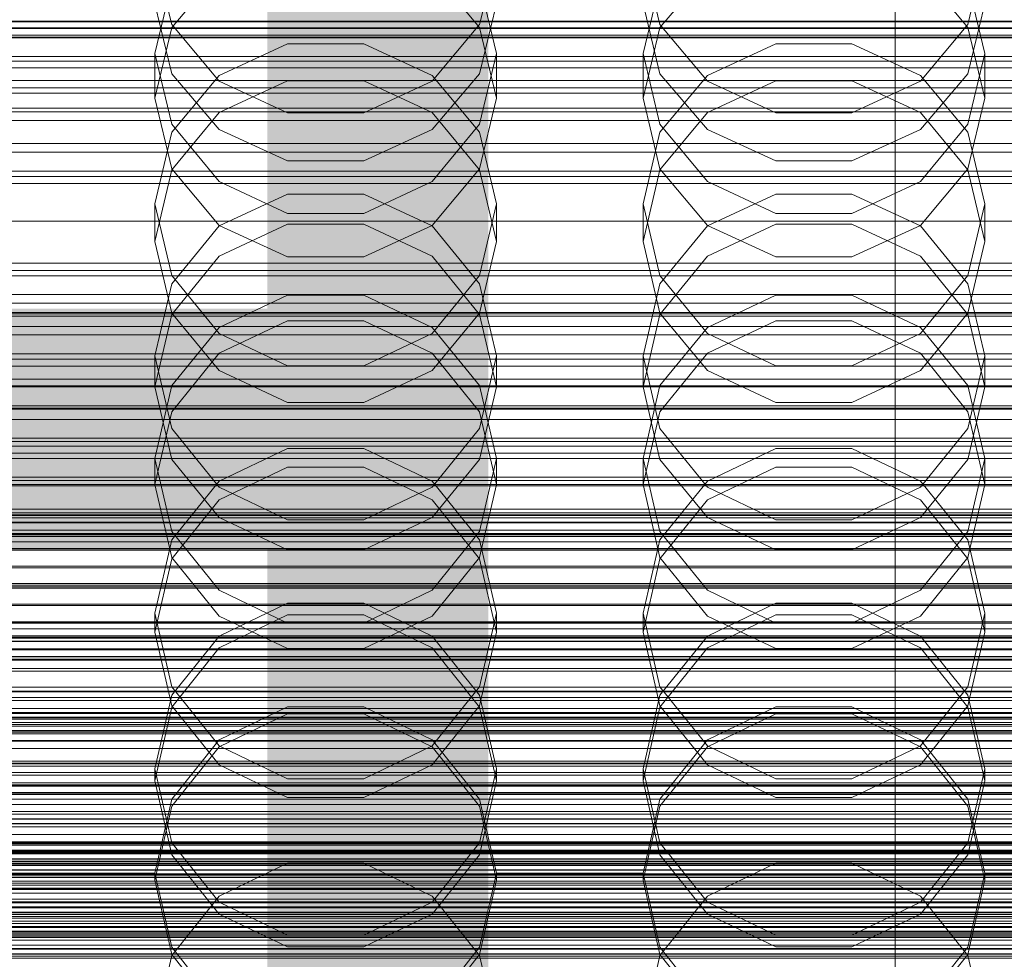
# Model space of a CAD drawing. Header units: millimetres. Extents: x -3490 to 61924, y -72580 to 6847.
# Tile 206 of 256: x -108 to 13, y -34266 to -34151. Entities that reach past the tile are written whole.
import ezdxf

# ---------------------------------------------------------------- set-up
doc = ezdxf.new("R2010")
doc.units = ezdxf.units.MM
for name, color, linetype, lineweight in [('COTAS_O', 1, 'Continuous', 0), ('COTAS_P', 1, 'Continuous', 0), ('frontal_briquetadora', 7, 'Continuous', 0), ('frontal_C01', 7, 'Continuous', 0), ('frontal_C02', 7, 'Continuous', 0), ('frontal_C03', 7, 'Continuous', 0), ('frontal_dosificador', 7, 'Continuous', 0), ('frontal_secador', 7, 'Continuous', 0)]:
    doc.layers.add(name, color=color, linetype=linetype, lineweight=lineweight)
doc.dimstyles.new('R19_100', dxfattribs={"dimtxt": 250, "dimasz": 150, "dimexe": 150, "dimexo": 80, "dimgap": 100, "dimtad": 1, "dimtih": 1, "dimtoh": 1, "dimdsep": 46, "dimcen": 0.09, "dimadec": 0, "dimazin": 0, "dimtfac": 1, "dimtdec": 4, "dimtofl": 0, "dimtmove": 0, "dimatfit": 3, "dimfxl": 1, "dimtolj": 1, "dimtzin": 0, "dimarcsym": 0})

# ---------------------------------------------------------------- blocks, each defined once
blk = doc.blocks.new('DIM_R29_52')
at = {"layer": 'COTAS_P'}
for p, q in [((-1750, -34600), (-1600, -34555)), ((2600, -34600), (2450, -34555)), ((-1750, -35500), (-1750, -34600)), ((-1750, -34600), (2600, -34600)), ((-1750, -34600), (-1600, -34645)), ((2600, -34600), (2450, -34645)), ((2600, -35500), (2600, -34600))]:
    blk.add_line(p, q, dxfattribs=at)
blk.add_text('4350 P', height=250, dxfattribs=at).set_placement((425, -34500))
blk = doc.blocks.new('DIM_R29_57')
at = {"layer": 'COTAS_O'}
for p, q in [((-1725, -33700), (-1575, -33655)), ((1725, -33700), (1575, -33655)), ((-1725, -34400), (-1725, -33700)), ((-1725, -33700), (1725, -33700)), ((-1725, -33700), (-1575, -33745)), ((1725, -33700), (1575, -33745)), ((1725, -34400), (1725, -33700))]:
    blk.add_line(p, q, dxfattribs=at)
blk.add_text('3450 O', height=250, dxfattribs=at).set_placement((0, -33600))
blk = doc.blocks.new('DIM_R29_58')
at = {"layer": 'COTAS_P'}
for p, q in [((-150, -32300), (550, -32300)), ((550, -32300), (505, -32450)), ((550, -34900), (550, -32300)), ((550, -32300), (595, -32450)), ((550, -34900), (505, -34750)), ((550, -34900), (595, -34750)), ((-150, -34900), (550, -34900))]:
    blk.add_line(p, q, dxfattribs=at)
blk.add_text('2600 P', height=250, rotation=90, dxfattribs=at).set_placement((450, -33600))
blk = doc.blocks.new('DIM_R29_60')
at = {"layer": 'COTAS_O'}
for p, q in [((-650, -33700), (50, -33700)), ((50, -33700), (5, -33850)), ((50, -34900), (50, -33700)), ((50, -33700), (95, -33850)), ((50, -34900), (5, -34750)), ((50, -34900), (95, -34750)), ((-650, -34900), (50, -34900))]:
    blk.add_line(p, q, dxfattribs=at)
blk.add_text('1200 O', height=250, rotation=90, dxfattribs=at).set_placement((-50, -34300))
blk = doc.blocks.new('DIM_R29_61')
at = {"layer": 'COTAS_O'}
for p, q in [((-650, -34200), (-500, -34155)), ((650, -34200), (500, -34155)), ((-650, -34900), (-650, -34200)), ((-650, -34200), (650, -34200)), ((-650, -34200), (-500, -34245)), ((650, -34200), (500, -34245)), ((650, -34900), (650, -34200))]:
    blk.add_line(p, q, dxfattribs=at)
blk.add_text('1300 O', height=250, dxfattribs=at).set_placement((0, -34100))

msp = doc.modelspace()

# ---------------------------------------------------------------- linework, layer by layer
at = {"layer": 'frontal_briquetadora'}
for p, q in [((-88.92, -34151.47), (-91, -34142.855)), ((-49, -34142.855), (-51.08, -34151.47)), ((-28.92, -34151.47), (-31, -34142.855)), ((11, -34142.855), (8.92, -34151.47)), ((-88.92, -34151.841), (-83.093, -34144.884)), ((-56.907, -34144.884), (-51.08, -34151.841)), ((-28.92, -34151.841), (-23.093, -34144.884)), ((3.093, -34144.884), (8.92, -34151.841)), ((-88.92, -34146.366), (-91, -34155.01)), ((-49, -34155.01), (-51.08, -34146.366)), ((-28.92, -34146.366), (-31, -34155.01)), ((11, -34155.01), (8.92, -34146.366)), ((-91, -34148.919), (-88.92, -34157.498)), ((-51.08, -34157.498), (-49, -34148.919)), ((-31, -34148.919), (-28.92, -34157.498)), ((8.92, -34157.498), (11, -34148.919)), ((200, -34151.031), (-160, -34151.031)), ((200, -34151.121), (-160, -34151.121)), ((-83.094, -34158.429), (-88.92, -34151.47)), ((-51.08, -34151.47), (-56.906, -34158.429)), ((-23.094, -34158.429), (-28.92, -34151.47)), ((8.92, -34151.47), (3.094, -34158.429)), ((200, -34151.864), (-160, -34151.864)), ((200, -34151.949), (-160, -34151.949)), ((-91, -34160.516), (-88.92, -34151.841)), ((-51.08, -34151.841), (-49, -34160.516)), ((-31, -34160.516), (-28.92, -34151.841)), ((8.92, -34151.841), (11, -34160.516)), ((-160, -34152.993), (200, -34152.993)), ((-160, -34153.073), (200, -34153.073)), ((-74.674, -34153.841), (-83.094, -34157.708)), ((-65.326, -34153.841), (-74.674, -34153.841)), ((-56.906, -34157.708), (-65.326, -34153.841)), ((-14.674, -34153.841), (-23.094, -34157.708)), ((-5.326, -34153.841), (-14.674, -34153.841)), ((3.094, -34157.708), (-5.326, -34153.841)), ((-91, -34160.516), (-91, -34155.01)), ((-91, -34155.01), (-88.92, -34163.717)), ((-51.08, -34163.717), (-49, -34155.01)), ((-49, -34160.516), (-49, -34155.01)), ((-31, -34160.516), (-31, -34155.01)), ((-31, -34155.01), (-28.92, -34163.717)), ((8.92, -34163.717), (11, -34155.01)), ((11, -34160.516), (11, -34155.01)), ((-88.92, -34157.498), (-83.093, -34164.378)), ((-56.907, -34164.378), (-51.08, -34157.498)), ((-28.92, -34157.498), (-23.093, -34164.378)), ((3.093, -34164.378), (8.92, -34157.498)), ((-83.094, -34157.708), (-88.92, -34164.704)), ((-74.674, -34162.312), (-83.094, -34158.429)), ((-83.093, -34162.278), (-74.673, -34158.361)), ((-74.673, -34158.361), (-65.327, -34158.361)), ((-65.327, -34158.361), (-56.907, -34162.278)), ((-56.906, -34158.429), (-65.326, -34162.312)), ((-51.08, -34164.704), (-56.906, -34157.708)), ((-23.094, -34157.708), (-28.92, -34164.704)), ((-14.674, -34162.312), (-23.094, -34158.429)), ((-23.093, -34162.278), (-14.673, -34158.361)), ((-14.673, -34158.361), (-5.327, -34158.361)), ((-5.327, -34158.361), (3.093, -34162.278)), ((3.094, -34158.429), (-5.326, -34162.312)), ((8.92, -34164.704), (3.094, -34157.708)), ((-88.92, -34169.191), (-91, -34160.516)), ((-49, -34160.516), (-51.08, -34169.191)), ((-28.92, -34169.191), (-31, -34160.516)), ((11, -34160.516), (8.92, -34169.191)), ((-88.92, -34169.336), (-83.093, -34162.278)), ((-65.326, -34162.312), (-74.674, -34162.312)), ((-56.907, -34162.278), (-51.08, -34169.336)), ((-28.92, -34169.336), (-23.093, -34162.278)), ((-5.326, -34162.312), (-14.674, -34162.312)), ((3.093, -34162.278), (8.92, -34169.336)), ((-88.92, -34164.704), (-91, -34173.478)), ((-88.92, -34163.717), (-83.094, -34170.746)), ((-83.093, -34164.378), (-74.673, -34168.196)), ((-65.327, -34168.196), (-56.907, -34164.378)), ((-56.906, -34170.746), (-51.08, -34163.717)), ((-49, -34173.478), (-51.08, -34164.704)), ((-28.92, -34164.704), (-31, -34173.478)), ((-28.92, -34163.717), (-23.094, -34170.746)), ((-23.093, -34164.378), (-14.673, -34168.196)), ((-5.327, -34168.196), (3.093, -34164.378)), ((3.094, -34170.746), (8.92, -34163.717)), ((11, -34173.478), (8.92, -34164.704)), ((-74.673, -34168.196), (-65.327, -34168.196)), ((-14.673, -34168.196), (-5.327, -34168.196)), ((-91, -34178.137), (-88.92, -34169.336)), ((-83.093, -34176.147), (-88.92, -34169.191)), ((-51.08, -34169.191), (-56.907, -34176.147)), ((-51.08, -34169.336), (-49, -34178.137)), ((-31, -34178.137), (-28.92, -34169.336)), ((-23.093, -34176.147), (-28.92, -34169.191)), ((8.92, -34169.191), (3.093, -34176.147)), ((8.92, -34169.336), (11, -34178.137)), ((-83.094, -34170.746), (-74.674, -34174.665)), ((-65.326, -34174.665), (-56.906, -34170.746)), ((-23.094, -34170.746), (-14.674, -34174.665)), ((-5.326, -34174.665), (3.094, -34170.746)), ((-83.094, -34176.216), (-74.674, -34172.292)), ((-74.674, -34172.292), (-65.326, -34172.292)), ((-65.326, -34172.292), (-56.906, -34176.216)), ((-23.094, -34176.216), (-14.674, -34172.292)), ((-14.674, -34172.292), (-5.326, -34172.292)), ((-5.326, -34172.292), (3.094, -34176.216)), ((-88.92, -34182.307), (-91, -34173.478)), ((-91, -34178.137), (-91, -34173.478)), ((-49, -34173.478), (-51.08, -34182.308)), ((-49, -34178.137), (-49, -34173.478)), ((-28.92, -34182.307), (-31, -34173.478)), ((-31, -34178.137), (-31, -34173.478)), ((11, -34173.478), (8.92, -34182.308)), ((11, -34178.137), (11, -34173.478)), ((-74.674, -34174.665), (-65.326, -34174.665)), ((-14.674, -34174.665), (-5.326, -34174.665)), ((-88.92, -34183.307), (-83.094, -34176.216)), ((-74.673, -34175.979), (-83.093, -34179.943)), ((-74.673, -34180.008), (-83.093, -34176.147)), ((-65.327, -34175.979), (-74.673, -34175.979)), ((-56.907, -34179.943), (-65.327, -34175.979)), ((-56.907, -34176.147), (-65.327, -34180.008)), ((-56.906, -34176.216), (-51.08, -34183.307)), ((-28.92, -34183.307), (-23.094, -34176.216)), ((-14.673, -34175.979), (-23.093, -34179.943)), ((-14.673, -34180.008), (-23.093, -34176.147)), ((-5.327, -34175.979), (-14.673, -34175.979)), ((3.093, -34179.943), (-5.327, -34175.979)), ((3.093, -34176.147), (-5.327, -34180.008)), ((3.094, -34176.216), (8.92, -34183.307)), ((-91, -34178.137), (-88.92, -34186.938)), ((-51.08, -34186.938), (-49, -34178.137)), ((-31, -34178.137), (-28.92, -34186.938)), ((8.92, -34186.938), (11, -34178.137)), ((-83.093, -34179.943), (-88.92, -34187.085)), ((-65.327, -34180.008), (-74.673, -34180.008)), ((-51.08, -34187.085), (-56.907, -34179.943)), ((-23.093, -34179.943), (-28.92, -34187.085)), ((-5.327, -34180.008), (-14.673, -34180.008)), ((8.92, -34187.085), (3.093, -34179.943)), ((-83.094, -34189.426), (-88.92, -34182.307)), ((-51.08, -34182.308), (-56.906, -34189.426)), ((-23.094, -34189.426), (-28.92, -34182.307)), ((8.92, -34182.308), (3.094, -34189.426)), ((-91, -34192.191), (-88.92, -34183.307)), ((-51.08, -34183.307), (-49, -34192.191)), ((-31, -34192.191), (-28.92, -34183.307)), ((8.92, -34183.307), (11, -34192.191)), ((-74.674, -34184.734), (-83.094, -34188.689)), ((-65.326, -34184.734), (-74.674, -34184.734)), ((-56.906, -34188.689), (-65.326, -34184.734)), ((-14.674, -34184.734), (-23.094, -34188.689)), ((-5.326, -34184.734), (-14.674, -34184.734)), ((3.094, -34188.689), (-5.326, -34184.734)), ((-88.92, -34187.085), (-91, -34195.992)), ((-88.92, -34186.938), (-83.093, -34193.996)), ((-56.907, -34193.996), (-51.08, -34186.938)), ((-49, -34195.992), (-51.08, -34187.085)), ((-28.92, -34187.085), (-31, -34195.992)), ((-28.92, -34186.938), (-23.093, -34193.996)), ((3.093, -34193.996), (8.92, -34186.938)), ((11, -34195.992), (8.92, -34187.085)), ((-83.094, -34188.689), (-88.92, -34195.834)), ((-83.093, -34191.85), (-74.673, -34187.86)), ((-74.673, -34187.86), (-65.327, -34187.86)), ((-65.327, -34187.86), (-56.907, -34191.85)), ((-51.08, -34195.834), (-56.906, -34188.689)), ((-23.094, -34188.689), (-28.92, -34195.834)), ((-23.093, -34191.85), (-14.673, -34187.86)), ((-14.673, -34187.86), (-5.327, -34187.86)), ((-5.327, -34187.86), (3.093, -34191.85)), ((8.92, -34195.834), (3.094, -34188.689)), ((-74.674, -34193.392), (-83.094, -34189.426)), ((-56.906, -34189.426), (-65.326, -34193.392)), ((-14.674, -34193.392), (-23.094, -34189.426)), ((3.094, -34189.426), (-5.326, -34193.392)), ((-88.92, -34201.121), (-91, -34192.191)), ((-91, -34195.992), (-91, -34192.191)), ((-88.92, -34199.039), (-83.093, -34191.85)), ((-56.907, -34191.85), (-51.08, -34199.039)), ((-49, -34192.191), (-51.08, -34201.121)), ((-49, -34195.992), (-49, -34192.191)), ((-28.92, -34201.121), (-31, -34192.191)), ((-31, -34195.992), (-31, -34192.191)), ((-28.92, -34199.039), (-23.093, -34191.85)), ((3.093, -34191.85), (8.92, -34199.039)), ((11, -34192.191), (8.92, -34201.121)), ((11, -34195.992), (11, -34192.191)), ((-65.326, -34193.392), (-74.674, -34193.392)), ((-5.326, -34193.392), (-14.674, -34193.392)), ((-83.093, -34193.996), (-74.673, -34197.913)), ((-65.327, -34197.913), (-56.907, -34193.996)), ((-23.093, -34193.996), (-14.673, -34197.913)), ((-5.327, -34197.913), (3.093, -34193.996)), ((-88.92, -34195.834), (-91, -34204.781)), ((-91, -34195.992), (-88.92, -34204.898)), ((-49, -34204.781), (-51.08, -34195.834)), ((-51.08, -34204.898), (-49, -34195.992)), ((-28.92, -34195.834), (-31, -34204.781)), ((-31, -34195.992), (-28.92, -34204.898)), ((11, -34204.781), (8.92, -34195.834)), ((8.92, -34204.898), (11, -34195.992)), ((-74.673, -34197.913), (-65.327, -34197.913)), ((-14.673, -34197.913), (-5.327, -34197.913)), ((-91, -34208.003), (-88.92, -34199.039)), ((-51.08, -34199.039), (-49, -34208.003)), ((-31, -34208.003), (-28.92, -34199.039)), ((8.92, -34199.039), (11, -34208.003)), ((-83.094, -34208.312), (-88.92, -34201.121)), ((-51.08, -34201.121), (-56.906, -34208.312)), ((-23.094, -34208.312), (-28.92, -34201.121)), ((8.92, -34201.121), (3.094, -34208.312)), ((-74.674, -34203.573), (-83.094, -34207.568)), ((-65.326, -34203.573), (-74.674, -34203.573)), ((-56.906, -34207.568), (-65.326, -34203.573)), ((-14.674, -34203.573), (-23.094, -34207.568)), ((-5.326, -34203.573), (-14.674, -34203.573)), ((3.094, -34207.568), (-5.326, -34203.573)), ((-91, -34208.003), (-91, -34204.781)), ((-91, -34204.781), (-88.92, -34213.765)), ((-88.92, -34204.898), (-83.093, -34212.04)), ((-83.093, -34209.873), (-74.673, -34205.852)), ((-74.673, -34205.852), (-65.327, -34205.852)), ((-65.327, -34205.852), (-56.907, -34209.873)), ((-56.907, -34212.04), (-51.08, -34204.898)), ((-51.08, -34213.765), (-49, -34204.781)), ((-49, -34208.003), (-49, -34204.781)), ((-31, -34208.003), (-31, -34204.781)), ((-31, -34204.781), (-28.92, -34213.765)), ((-28.92, -34204.898), (-23.093, -34212.04)), ((-23.093, -34209.873), (-14.673, -34205.852)), ((-14.673, -34205.852), (-5.327, -34205.852)), ((-5.327, -34205.852), (3.093, -34209.873)), ((3.093, -34212.04), (8.92, -34204.898)), ((8.92, -34213.765), (11, -34204.781)), ((11, -34208.003), (11, -34204.781)), ((-88.92, -34216.967), (-91, -34208.003)), ((-83.094, -34207.568), (-88.92, -34214.781)), ((-74.674, -34212.316), (-83.094, -34208.312)), ((-56.906, -34208.312), (-65.326, -34212.316)), ((-51.08, -34214.78), (-56.906, -34207.568)), ((-49, -34208.003), (-51.08, -34216.967)), ((-28.92, -34216.967), (-31, -34208.003)), ((-23.094, -34207.568), (-28.92, -34214.781)), ((-14.674, -34212.316), (-23.094, -34208.312)), ((3.094, -34208.312), (-5.326, -34212.316)), ((8.92, -34214.78), (3.094, -34207.568)), ((11, -34208.003), (8.92, -34216.967)), ((-88.92, -34217.117), (-83.093, -34209.873)), ((-56.907, -34209.873), (-51.08, -34217.117)), ((-28.92, -34217.117), (-23.093, -34209.873)), ((3.093, -34209.873), (8.92, -34217.117)), ((-83.093, -34212.04), (-74.673, -34216.004)), ((-65.326, -34212.316), (-74.674, -34212.316)), ((-65.327, -34216.004), (-56.907, -34212.04)), ((-23.093, -34212.04), (-14.673, -34216.004)), ((-5.326, -34212.316), (-14.674, -34212.316)), ((-5.327, -34216.004), (3.093, -34212.04)), ((-88.92, -34213.765), (-83.094, -34220.995)), ((-56.906, -34220.995), (-51.08, -34213.765)), ((-28.92, -34213.765), (-23.094, -34220.995)), ((3.094, -34220.995), (8.92, -34213.765)), ((-88.92, -34214.781), (-91, -34223.801)), ((-49, -34223.801), (-51.08, -34214.78)), ((-28.92, -34214.781), (-31, -34223.801)), ((11, -34223.801), (8.92, -34214.78)), ((-74.673, -34216.004), (-65.327, -34216.004)), ((-14.673, -34216.004), (-5.327, -34216.004)), ((-91, -34226.151), (-88.92, -34217.117)), ((-83.093, -34224.156), (-88.92, -34216.967)), ((-51.08, -34216.967), (-56.907, -34224.156)), ((-51.08, -34217.117), (-49, -34226.151)), ((-31, -34226.151), (-28.92, -34217.117)), ((-23.093, -34224.156), (-28.92, -34216.967)), ((8.92, -34216.967), (3.093, -34224.156)), ((8.92, -34217.117), (11, -34226.151)), ((-83.094, -34220.995), (-74.674, -34225.019)), ((-65.326, -34225.019), (-56.906, -34220.995)), ((-23.094, -34220.995), (-14.674, -34225.019)), ((-5.326, -34225.019), (3.094, -34220.995)), ((-83.094, -34226.61), (-74.674, -34222.584)), ((-74.674, -34222.584), (-65.326, -34222.584)), ((-65.326, -34222.584), (-56.906, -34226.61)), ((-23.094, -34226.61), (-14.674, -34222.584)), ((-14.674, -34222.584), (-5.326, -34222.584)), ((-5.326, -34222.584), (3.094, -34226.61)), ((-88.92, -34232.849), (-91, -34223.801)), ((-91, -34226.151), (-91, -34223.801)), ((-74.673, -34224.011), (-83.093, -34228.052)), ((-65.327, -34224.011), (-74.673, -34224.011)), ((-56.907, -34228.052), (-65.327, -34224.011)), ((-49, -34223.801), (-51.08, -34232.849)), ((-49, -34226.151), (-49, -34223.801)), ((-28.92, -34232.849), (-31, -34223.801)), ((-31, -34226.151), (-31, -34223.801)), ((-14.673, -34224.011), (-23.093, -34228.052)), ((-5.327, -34224.011), (-14.673, -34224.011)), ((3.093, -34228.052), (-5.327, -34224.011)), ((11, -34223.801), (8.92, -34232.849)), ((11, -34226.151), (11, -34223.801)), ((-74.673, -34228.146), (-83.093, -34224.156)), ((-74.674, -34225.019), (-65.326, -34225.019)), ((-56.907, -34224.156), (-65.327, -34228.146)), ((-14.673, -34228.146), (-23.093, -34224.156)), ((-14.674, -34225.019), (-5.326, -34225.019)), ((3.093, -34224.156), (-5.327, -34228.146)), ((-91, -34226.151), (-88.92, -34235.184)), ((-51.08, -34235.184), (-49, -34226.151)), ((-31, -34226.151), (-28.92, -34235.184)), ((8.92, -34235.184), (11, -34226.151)), ((-88.92, -34233.872), (-83.094, -34226.61)), ((-56.906, -34226.61), (-51.08, -34233.872)), ((-28.92, -34233.872), (-23.094, -34226.61)), ((3.094, -34226.61), (8.92, -34233.872)), ((-83.093, -34228.052), (-88.92, -34235.335)), ((-65.327, -34228.146), (-74.673, -34228.146)), ((-51.08, -34235.335), (-56.907, -34228.052)), ((-23.093, -34228.052), (-28.92, -34235.335)), ((-5.327, -34228.146), (-14.673, -34228.146)), ((8.92, -34235.335), (3.093, -34228.052)), ((-83.094, -34240.124), (-88.92, -34232.849)), ((-51.08, -34232.849), (-56.906, -34240.124)), ((-23.094, -34240.124), (-28.92, -34232.849)), ((8.92, -34232.849), (3.094, -34240.124)), ((-91, -34242.945), (-88.92, -34233.872)), ((-51.08, -34233.872), (-49, -34242.945)), ((-31, -34242.945), (-28.92, -34233.872)), ((8.92, -34233.872), (11, -34242.945)), ((-88.92, -34235.335), (-91, -34244.416)), ((-88.92, -34235.184), (-83.093, -34242.429)), ((-74.674, -34235.331), (-83.094, -34239.371)), ((-65.326, -34235.331), (-74.674, -34235.331)), ((-56.906, -34239.371), (-65.326, -34235.331)), ((-56.907, -34242.429), (-51.08, -34235.184)), ((-49, -34244.416), (-51.08, -34235.335)), ((-28.92, -34235.335), (-31, -34244.416)), ((-28.92, -34235.184), (-23.093, -34242.429)), ((-14.674, -34235.331), (-23.094, -34239.371)), ((-5.326, -34235.331), (-14.674, -34235.331)), ((3.094, -34239.371), (-5.326, -34235.331)), ((3.093, -34242.429), (8.92, -34235.184)), ((11, -34244.416), (8.92, -34235.335)), ((-83.093, -34240.238), (-74.673, -34236.188)), ((-74.673, -34236.188), (-65.327, -34236.188)), ((-65.327, -34236.188), (-56.907, -34240.238)), ((-23.093, -34240.238), (-14.673, -34236.188)), ((-14.673, -34236.188), (-5.327, -34236.188)), ((-5.327, -34236.188), (3.093, -34240.238)), ((-83.094, -34239.371), (-88.92, -34246.657)), ((-51.08, -34246.657), (-56.906, -34239.371)), ((-23.094, -34239.371), (-28.92, -34246.657)), ((8.92, -34246.657), (3.094, -34239.371)), ((-88.92, -34247.536), (-83.093, -34240.238)), ((-74.674, -34244.169), (-83.094, -34240.124)), ((-56.906, -34240.124), (-65.326, -34244.169)), ((-56.907, -34240.238), (-51.08, -34247.536)), ((-28.92, -34247.536), (-23.093, -34240.238)), ((-14.674, -34244.169), (-23.094, -34240.124)), ((3.094, -34240.124), (-5.326, -34244.169)), ((3.093, -34240.238), (8.92, -34247.536)), ((-88.92, -34252.035), (-91, -34242.945)), ((-91, -34244.416), (-91, -34242.945)), ((-83.093, -34242.429), (-74.673, -34246.449)), ((-65.327, -34246.449), (-56.907, -34242.429)), ((-49, -34242.945), (-51.08, -34252.036)), ((-49, -34244.416), (-49, -34242.945)), ((-28.92, -34252.035), (-31, -34242.945)), ((-31, -34244.416), (-31, -34242.945)), ((-23.093, -34242.429), (-14.673, -34246.449)), ((-5.327, -34246.449), (3.093, -34242.429)), ((11, -34242.945), (8.92, -34252.036)), ((11, -34244.416), (11, -34242.945)), ((-91, -34244.416), (-88.92, -34253.497)), ((-65.326, -34244.169), (-74.674, -34244.169)), ((-51.08, -34253.497), (-49, -34244.416)), ((-31, -34244.416), (-28.92, -34253.497)), ((-5.326, -34244.169), (-14.674, -34244.169)), ((8.92, -34253.497), (11, -34244.416)), ((-88.92, -34246.657), (-91, -34255.753)), ((-74.673, -34246.449), (-65.327, -34246.449)), ((-49, -34255.753), (-51.08, -34246.657)), ((-28.92, -34246.657), (-31, -34255.753)), ((-14.673, -34246.449), (-5.327, -34246.449)), ((11, -34255.753), (8.92, -34246.657)), ((-91, -34256.636), (-88.92, -34247.536)), ((-51.08, -34247.536), (-49, -34256.636)), ((-31, -34256.636), (-28.92, -34247.536)), ((8.92, -34247.536), (11, -34256.636)), ((-83.094, -34259.336), (-88.92, -34252.035)), ((-51.08, -34252.036), (-56.906, -34259.336)), ((-23.094, -34259.336), (-28.92, -34252.035)), ((8.92, -34252.036), (3.094, -34259.336)), ((-88.92, -34253.497), (-83.093, -34260.779)), ((-56.907, -34260.779), (-51.08, -34253.497)), ((-28.92, -34253.497), (-23.093, -34260.779)), ((3.093, -34260.779), (8.92, -34253.497)), ((-74.674, -34254.527), (-83.094, -34258.582)), ((-65.326, -34254.527), (-74.674, -34254.527)), ((-56.906, -34258.582), (-65.326, -34254.527)), ((-14.674, -34254.527), (-23.094, -34258.582)), ((-5.326, -34254.527), (-14.674, -34254.527)), ((3.094, -34258.582), (-5.326, -34254.527)), ((-91, -34255.753), (-109, -34255.753)), ((-91, -34256.636), (-91, -34255.753)), ((-91, -34255.753), (-88.92, -34264.86)), ((-88.92, -34265.737), (-91, -34256.636)), ((-51.08, -34264.86), (-49, -34255.753)), ((-49, -34256.636), (-51.08, -34265.737)), ((-49, -34256.636), (-49, -34255.753)), ((-31, -34255.753), (-49, -34255.753)), ((-31, -34256.636), (-31, -34255.753)), ((-31, -34255.753), (-28.92, -34264.86)), ((-28.92, -34265.737), (-31, -34256.636)), ((8.92, -34264.86), (11, -34255.753)), ((11, -34256.636), (8.92, -34265.737)), ((11, -34256.636), (11, -34255.753)), ((29, -34255.753), (11, -34255.753)), ((-83.094, -34258.582), (-88.92, -34265.888)), ((-51.08, -34265.888), (-56.906, -34258.582)), ((-23.094, -34258.582), (-28.92, -34265.888)), ((8.92, -34265.888), (3.094, -34258.582)), ((-74.674, -34263.393), (-83.094, -34259.336)), ((-56.906, -34259.336), (-65.326, -34263.393)), ((-14.674, -34263.393), (-23.094, -34259.336)), ((3.094, -34259.336), (-5.326, -34263.393)), ((-160, -34260.611), (200, -34260.611)), ((-83.093, -34260.779), (-74.673, -34264.821)), ((-65.327, -34264.821), (-56.907, -34260.779)), ((-23.093, -34260.779), (-14.673, -34264.821)), ((-5.327, -34264.821), (3.093, -34260.779)), ((-65.326, -34263.393), (-74.674, -34263.393)), ((-5.326, -34263.393), (-14.674, -34263.393)), ((-160, -34265.027), (200, -34265.027)), ((-88.92, -34264.86), (-83.094, -34272.168)), ((-74.673, -34264.821), (-65.327, -34264.821)), ((-56.906, -34272.168), (-51.08, -34264.86)), ((-28.92, -34264.86), (-23.094, -34272.168)), ((-14.673, -34264.821), (-5.327, -34264.821)), ((3.094, -34272.168), (8.92, -34264.86)), ((-88.92, -34265.888), (-91, -34275)), ((-83.093, -34273.035), (-88.92, -34265.737)), ((-51.08, -34265.737), (-56.907, -34273.035)), ((-49, -34275), (-51.08, -34265.888)), ((-28.92, -34265.888), (-31, -34275)), ((-23.093, -34273.035), (-28.92, -34265.737)), ((8.92, -34265.737), (3.093, -34273.035)), ((11, -34275), (8.92, -34265.888))]:
    msp.add_line(p, q, dxfattribs=at)
at = {"layer": 'frontal_C01'}
for p, q in [((0, -34257.579), (0, -33994.965)), ((0, -34000.746), (0, -34263.359)), ((-311.15, -34195.055), (311.15, -34195.055)), ((-311.15, -34195.847), (311.15, -34195.847)), ((-311.15, -34195.994), (311.15, -34195.994)), ((-311.15, -34198.316), (311.15, -34198.316)), ((-311.15, -34198.6), (311.15, -34198.6)), ((-311.15, -34202.293), (311.15, -34202.293)), ((-311.15, -34202.695), (311.15, -34202.695)), ((-311.15, -34207.508), (311.15, -34207.508)), ((-311.15, -34208), (311.15, -34208)), ((-440, -34211.454), (440, -34211.454)), ((-440, -34211.734), (440, -34211.734)), ((-440, -34211.787), (440, -34211.787)), ((-440, -34212.609), (440, -34212.609)), ((-440, -34212.71), (440, -34212.71)), ((-440, -34214.019), (440, -34214.019)), ((-440, -34214.161), (440, -34214.161)), ((311.15, -34213.605), (-311.15, -34213.605)), ((-311.15, -34214.154), (311.15, -34214.154)), ((-440, -34215.866), (440, -34215.866)), ((-440, -34216.041), (440, -34216.041)), ((440, -34218.027), (-440, -34218.027)), ((-440, -34218.221), (440, -34218.221)), ((-440, -34220.353), (440, -34220.353)), ((-311.15, -34220.169), (311.15, -34220.169)), ((-440, -34220.554), (440, -34220.554)), ((-311.15, -34220.738), (311.15, -34220.738)), ((-440, -34222.685), (440, -34222.685)), ((-440, -34222.88), (440, -34222.88)), ((-440, -34224.866), (440, -34224.866)), ((-440, -34225.04), (440, -34225.04)), ((-440, -34226.746), (440, -34226.746)), ((-440, -34226.888), (440, -34226.888)), ((-311.15, -34226.752), (311.15, -34226.752)), ((-311.15, -34227.302), (311.15, -34227.302)), ((-440, -34228.197), (440, -34228.197)), ((-440, -34228.297), (440, -34228.297)), ((-440, -34229.12), (440, -34229.12)), ((-440, -34229.172), (440, -34229.172)), ((-440, -34229.453), (440, -34229.453)), ((-311.15, -34232.906), (311.15, -34232.906)), ((-311.15, -34233.399), (311.15, -34233.399)), ((-311.15, -34238.212), (311.15, -34238.212)), ((-311.15, -34238.614), (311.15, -34238.614)), ((-311.15, -34242.307), (311.15, -34242.307)), ((-311.15, -34242.591), (311.15, -34242.591)), ((-311.15, -34244.913), (311.15, -34244.913)), ((-311.15, -34245.06), (311.15, -34245.06)), ((-311.15, -34245.852), (311.15, -34245.852)), ((0, -34257.579), (-130, -34257.579)), ((0, -34520.192), (0, -34257.579)), ((130, -34257.579), (0, -34257.579)), ((-130, -34262.42), (130, -34262.42)), ((-130, -34263.212), (130, -34263.212)), ((-130, -34263.359), (0, -34263.359)), ((-130, -34263.359), (130, -34263.359)), ((0, -34263.359), (0, -34525.972)), ((0, -34263.359), (130, -34263.359)), ((-130, -34265.681), (130, -34265.681)), ((-130, -34265.965), (130, -34265.965))]:
    msp.add_line(p, q, dxfattribs=at)
at = {"layer": 'frontal_C02'}
for p, q in [((0, -34230.937), (0, -33940.443)), ((0, -33946.173), (0, -34236.667)), ((0, -34230.937), (-130, -34230.937)), ((0, -34521.432), (0, -34230.937)), ((130, -34230.937), (0, -34230.937)), ((-450, -34234.172), (450, -34234.172)), ((-130, -34235.534), (130, -34235.534)), ((-130, -34236.13), (130, -34236.13)), ((-130, -34236.667), (0, -34236.667)), ((-130, -34236.667), (130, -34236.667)), ((0, -34236.667), (0, -34527.162)), ((0, -34236.667), (130, -34236.667)), ((-130, -34238.416), (130, -34238.416)), ((-130, -34239.453), (130, -34239.453)), ((-130, -34242.234), (130, -34242.234)), ((-130, -34243.701), (130, -34243.701)), ((450, -34246.094), (-450, -34246.094)), ((-130, -34247.325), (130, -34247.325)), ((-130, -34249.122), (130, -34249.122)), ((-148, -34251.921), (148, -34251.921)), ((-148, -34252.132), (148, -34252.132)), ((-148, -34252.322), (148, -34252.322)), ((-148, -34252.942), (148, -34252.942)), ((-148, -34253.309), (148, -34253.309)), ((-148, -34254.294), (148, -34254.294)), ((130, -34253.342), (-130, -34253.342)), ((-148, -34254.814), (148, -34254.814)), ((-130, -34255.346), (130, -34255.346)), ((-148, -34256.098), (148, -34256.098)), ((-148, -34256.735), (148, -34256.735)), ((148, -34258.231), (-148, -34258.231)), ((-148, -34258.941), (148, -34258.941)), ((-130, -34259.876), (130, -34259.876)), ((-148, -34260.545), (148, -34260.545)), ((-148, -34261.281), (148, -34261.281)), ((-130, -34261.95), (130, -34261.95)), ((-148, -34262.885), (148, -34262.885)), ((-148, -34263.595), (148, -34263.595)), ((-148, -34265.091), (148, -34265.091)), ((-148, -34265.728), (148, -34265.728))]:
    msp.add_line(p, q, dxfattribs=at)
at = {"layer": 'frontal_C03'}
for p, q in [((-1250, -34151.927), (1250, -34151.927)), ((-1500, -34152.753), (1500, -34152.753)), ((-1250, -34153.056), (1250, -34153.056)), ((-1250, -34155.394), (1250, -34155.394)), ((-1250, -34155.979), (1250, -34155.979)), ((-1250, -34156.776), (1250, -34156.776)), ((1250, -34158.347), (-1250, -34158.347)), ((1250, -34159.228), (-1250, -34159.228)), ((1250, -34159.882), (-1250, -34159.882)), ((1500, -34161.736), (-1500, -34161.736)), ((1250, -34162.189), (-1250, -34162.189)), ((-1250, -34163.246), (1250, -34163.246)), ((1250, -34166.098), (-1250, -34166.098)), ((1250, -34167.156), (-1250, -34167.156)), ((1250, -34169.463), (-1250, -34169.463)), ((1250, -34170.117), (-1250, -34170.117)), ((1250, -34170.998), (-1250, -34170.998)), ((-1500, -34175.611), (1500, -34175.611)), ((1250, -34180.804), (-1250, -34180.804)), ((1250, -34181.686), (-1250, -34181.686)), ((1250, -34182.339), (-1250, -34182.339)), ((1250, -34184.647), (-1250, -34184.647)), ((-1250, -34185.704), (1250, -34185.704)), ((1500, -34186.859), (-1500, -34186.859)), ((1500, -34187.019), (-1500, -34187.019)), ((1500, -34187.304), (-1500, -34187.304)), ((1250, -34188.556), (-1250, -34188.556)), ((1250, -34189.613), (-1250, -34189.613)), ((1250, -34191.921), (-1250, -34191.921)), ((1250, -34192.574), (-1250, -34192.574)), ((1250, -34193.456), (-1250, -34193.456)), ((-1500, -34195.842), (1500, -34195.842)), ((-1500, -34198.712), (1500, -34198.712)), ((1250, -34203.262), (-1250, -34203.262)), ((1250, -34204.143), (-1250, -34204.143)), ((1250, -34204.797), (-1250, -34204.797)), ((1250, -34207.104), (-1250, -34207.104)), ((-1250, -34208.162), (1250, -34208.162)), ((1250, -34211.014), (-1250, -34211.014)), ((1250, -34212.071), (-1250, -34212.071)), ((1250, -34214.378), (-1250, -34214.378)), ((1250, -34215.032), (-1250, -34215.032)), ((1250, -34215.913), (-1250, -34215.913)), ((1250, -34225.72), (-1250, -34225.72)), ((1250, -34226.601), (-1250, -34226.601)), ((1250, -34227.254), (-1250, -34227.254)), ((1250, -34229.562), (-1250, -34229.562)), ((-1250, -34230.619), (1250, -34230.619)), ((1250, -34233.471), (-1250, -34233.471)), ((1250, -34234.529), (-1250, -34234.529)), ((-1250, -34236.6), (1250, -34236.6)), ((1250, -34236.836), (-1250, -34236.836)), ((-1250, -34237.233), (1250, -34237.233)), ((1250, -34237.49), (-1250, -34237.49)), ((-1250, -34237.697), (1250, -34237.697)), ((1250, -34238.371), (-1250, -34238.371)), ((-1250, -34239.553), (1250, -34239.553)), ((-1250, -34240.449), (1250, -34240.449)), ((-1250, -34243.401), (1250, -34243.401)), ((-1250, -34244.669), (1250, -34244.669)), ((1250, -34248.177), (-1250, -34248.177)), ((-1250, -34248.516), (1250, -34248.516)), ((1250, -34249.059), (-1250, -34249.059)), ((1250, -34249.712), (-1250, -34249.712)), ((-1250, -34250.068), (1250, -34250.068)), ((-1500, -34252.99), (1500, -34252.99)), ((1250, -34252.019), (-1250, -34252.019)), ((-1250, -34253.077), (1250, -34253.077)), ((-1500, -34253.214), (1500, -34253.214)), ((-1500, -34253.379), (1500, -34253.379)), ((-1500, -34254.036), (1500, -34254.036)), ((-1500, -34254.354), (1500, -34254.354)), ((-1500, -34255.4), (1500, -34255.4)), ((-1250, -34254.549), (1250, -34254.549)), ((-1500, -34255.849), (1500, -34255.849)), ((1250, -34255.929), (-1250, -34255.929)), ((1250, -34256.28), (-1250, -34256.28)), ((-1500, -34257.212), (1500, -34257.212)), ((-1500, -34257.762), (1500, -34257.762)), ((1250, -34256.986), (-1250, -34256.986)), ((-1500, -34259.35), (1500, -34259.35)), ((1500, -34259.963), (-1500, -34259.963)), ((1250, -34259.294), (-1250, -34259.294)), ((1250, -34259.947), (-1250, -34259.947)), ((1250, -34260.828), (-1250, -34260.828)), ((-1250, -34261.088), (1250, -34261.088)), ((-1500, -34261.667), (1500, -34261.667)), ((-1500, -34262.302), (1500, -34262.302)), ((-1250, -34262.881), (1250, -34262.881)), ((-1500, -34264.006), (1500, -34264.006)), ((-1500, -34264.619), (1500, -34264.619)), ((-1500, -34266.207), (1500, -34266.207))]:
    msp.add_line(p, q, dxfattribs=at)
at = {"layer": 'frontal_dosificador'}
for q in [(0, -34000), (-240, -34225)]:
    msp.add_line((0, -34225), q, dxfattribs=at)
at = {"layer": 'frontal_secador'}
for p, q in [((1250, -34153), (-1250, -34153)), ((-1250, -34236), (1250, -34236)), ((-1250, -34242), (1250, -34242)), ((-1250, -34245), (1250, -34245)), ((1250, -34246), (-1250, -34246)), ((-1250, -34246.659), (1250, -34246.659)), ((1250, -34249.659), (-1250, -34249.659)), ((-1250, -34251), (1250, -34251)), ((1250, -34254), (-1250, -34254)), ((-1250, -34254.728), (1250, -34254.728)), ((-1250, -34257.588), (1250, -34257.588)), ((1250, -34257.611), (-1250, -34257.611)), ((1250, -34257.728), (-1250, -34257.728)), ((-1250, -34259.387), (1250, -34259.387)), ((1250, -34259.918), (-1250, -34259.918)), ((-1250, -34260), (1250, -34260)), ((1250, -34260.588), (-1250, -34260.588)), ((1250, -34262.387), (-1250, -34262.387)), ((1250, -34263), (-1250, -34263)), ((-1250, -34263.65), (1250, -34263.65)), ((1250, -34264), (-1250, -34264))]:
    msp.add_line(p, q, dxfattribs=at)

# ---------------------------------------------------------------- dimensions: what is measured, and where the dimension line sits
at = {"layer": 'COTAS_O'}
for p1, p2, distance, picture, middle in [((-650, -34900), (-650, -33700), -700, 'DIM_R29_60', (50, -34300)), ((-1725, -34400), (1725, -34400), 700, 'DIM_R29_57', (0, -33700)), ((-650, -34900), (650, -34900), 700, 'DIM_R29_61', (0, -34200))]:
    dim = msp.add_aligned_dim(p1=p1, p2=p2, distance=distance, text='<> O', dimstyle='R19_100', dxfattribs=at)
    dim.commit()
    dim.dimension.update_dxf_attribs({"geometry": picture, "text_midpoint": middle})
at = {"layer": 'COTAS_P'}
for p1, p2, distance, picture, middle in [((-150, -34900), (-150, -32300), -700, 'DIM_R29_58', (550, -33600)), ((-1750, -35500), (2600, -35500), 900, 'DIM_R29_52', (425, -34600))]:
    dim = msp.add_aligned_dim(p1=p1, p2=p2, distance=distance, text='<> P', dimstyle='R19_100', dxfattribs=at)
    dim.commit()
    dim.dimension.update_dxf_attribs({"geometry": picture, "text_midpoint": middle})

doc.saveas('drawing.dxf')
